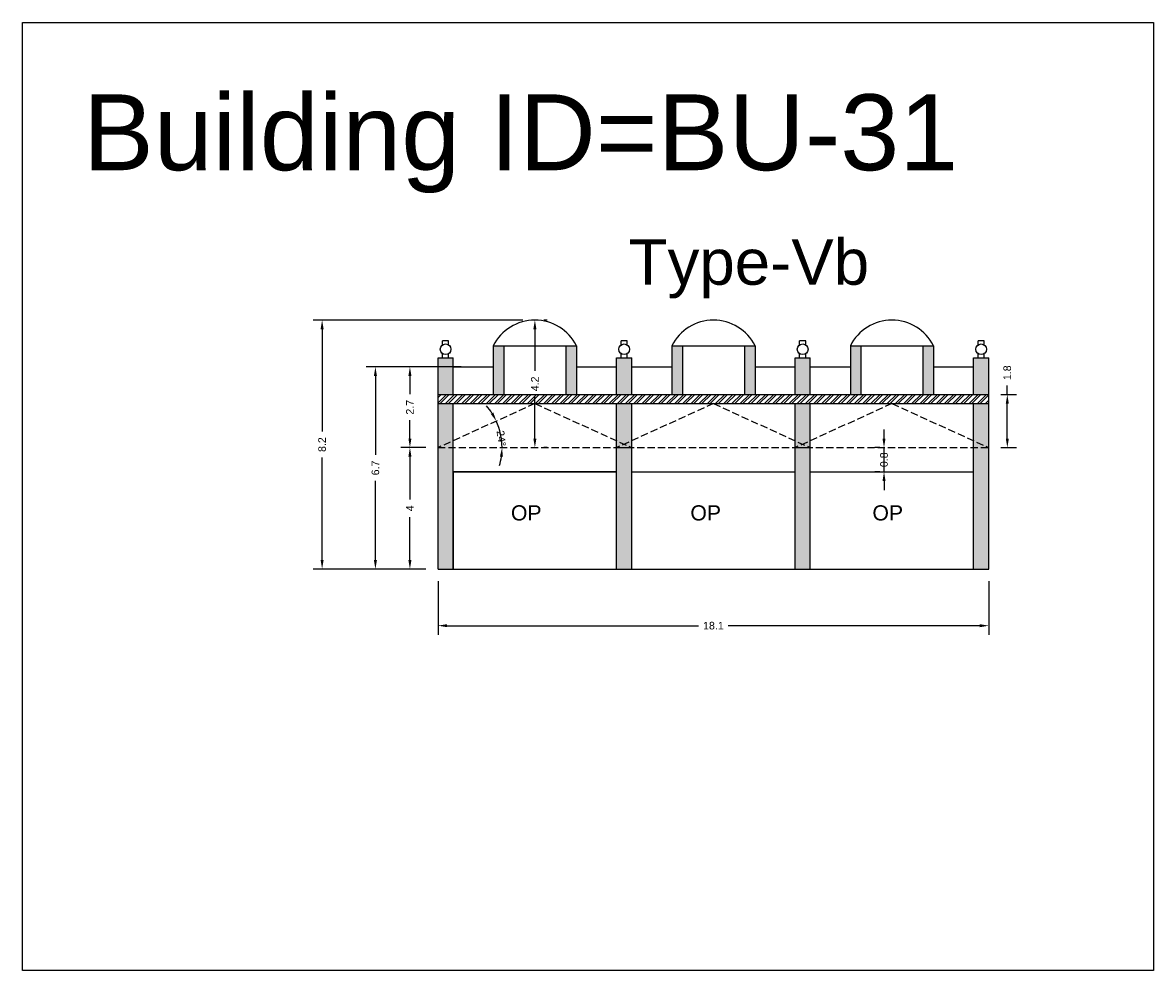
# Model space of a CAD drawing. Header units: metres. Extents: x 3416649 to 3417093, y -6712874 to -6712690.
# Tile 2 of 45: x 3416649 to 3416687, y -6712835 to -6712804. Entities that reach past the tile are written whole.
import ezdxf

# ---------------------------------------------------------------- set-up
doc = ezdxf.new("R2010")
doc.units = ezdxf.units.M
doc.linetypes.add('ACAD_ISO02W100', pattern=[15, 12, -3])
doc.layers.add('Dotted', color=7, linetype='ACAD_ISO02W100', plot=False)
doc.styles.get("Standard").update_dxf_attribs({"font": 'arial.ttf'})
doc.dimstyles.new('ISO-25', dxfattribs={"dimtxt": 0.25, "dimasz": 0.3, "dimexe": 0.3, "dimexo": 0.4, "dimgap": 0.2, "dimtad": 0, "dimdec": 1, "dimdsep": 46, "dimtxsty": 'Standard', "dimcen": 2.5, "dimadec": 0, "dimazin": 0, "dimtfac": 1, "dimtdec": 1, "dimtmove": 0, "dimatfit": 3, "dimfxl": 1, "dimarcsym": 0})

# ---------------------------------------------------------------- blocks, each defined once
blk = doc.blocks.new('*D262')
at = {"color": 0, "lineweight": -2, "transparency": 16777216}
for start, end in [(32.6011, 40.7582), (360, 24.444), (343.6858, 351.8429)]:
    blk.add_arc((3416663.068, -6712817.863), 2.109, start, end, dxfattribs=at)
at = {"color": 0, "transparency": 16777216}
for points in [[(3416664.889, -6712816.703), (3416664.801, -6712816.75), (3416664.988, -6712816.99)], [(3416665.106, -6712818.158), (3416665.206, -6712818.166), (3416665.177, -6712817.863)]]:
    blk.add_solid(points, dxfattribs=at)
at = {"layer": 'Defpoints', "color": 0, "transparency": 16777216}
for p in [(3416666.258, -6712816.413), (3416665.092, -6712817.271), (3416663.068, -6712817.863), (3416663.068, -6712817.863), (3416669.448, -6712817.863)]:
    blk.add_point(p, dxfattribs=at)
at = {"color": 0, "transparency": 16777216, "insert": (3416665.155, -6712817.56), "char_height": 0.25, "attachment_point": 5, "rotation": 278.2561}
blk.add_mtext('24°', dxfattribs=at)
blk = doc.blocks.new('*D263')
at = {"color": 0, "lineweight": -2, "transparency": 16777216}
for p, q in [((3416662.668, -6712817.863), (3416661.842, -6712817.863)), ((3416662.142, -6712818.163), (3416662.142, -6712819.576)), ((3416662.142, -6712821.563), (3416662.142, -6712820.149)), ((3416662.668, -6712821.863), (3416661.842, -6712821.863))]:
    blk.add_line(p, q, dxfattribs=at)
at = {"color": 0, "transparency": 16777216}
for points in [[(3416662.092, -6712818.163), (3416662.192, -6712818.163), (3416662.142, -6712817.863)], [(3416662.092, -6712821.563), (3416662.192, -6712821.563), (3416662.142, -6712821.863)]]:
    blk.add_solid(points, dxfattribs=at)
at = {"layer": 'Defpoints', "color": 0, "transparency": 16777216}
for p in [(3416662.142, -6712817.863), (3416663.068, -6712817.863), (3416663.068, -6712821.863)]:
    blk.add_point(p, dxfattribs=at)
at = {"color": 0, "transparency": 16777216, "insert": (3416662.142, -6712819.863), "char_height": 0.25, "attachment_point": 5, "rotation": 90}
blk.add_mtext('4', dxfattribs=at)
blk = doc.blocks.new('*D264')
at = {"color": 0, "lineweight": -2, "transparency": 16777216}
for p, q in [((3416663.469, -6712815.203), (3416661.842, -6712815.203)), ((3416662.142, -6712815.503), (3416662.142, -6712816.103)), ((3416662.142, -6712817.563), (3416662.142, -6712816.962)), ((3416662.668, -6712817.863), (3416661.842, -6712817.863))]:
    blk.add_line(p, q, dxfattribs=at)
at = {"color": 0, "transparency": 16777216}
for points in [[(3416662.092, -6712815.503), (3416662.192, -6712815.503), (3416662.142, -6712815.203)], [(3416662.092, -6712817.563), (3416662.192, -6712817.563), (3416662.142, -6712817.863)]]:
    blk.add_solid(points, dxfattribs=at)
at = {"layer": 'Defpoints', "color": 0, "transparency": 16777216}
for p in [(3416662.142, -6712815.203), (3416663.869, -6712815.203), (3416663.068, -6712817.863)]:
    blk.add_point(p, dxfattribs=at)
at = {"color": 0, "transparency": 16777216, "insert": (3416662.142, -6712816.533), "char_height": 0.25, "attachment_point": 5, "rotation": 90}
blk.add_mtext('2.7', dxfattribs=at)
blk = doc.blocks.new('*D265')
at = {"color": 0, "lineweight": -2, "transparency": 16777216}
for p, q in [((3416666.658, -6712813.663), (3416666.558, -6712813.663)), ((3416666.258, -6712813.963), (3416666.258, -6712815.331)), ((3416666.258, -6712817.563), (3416666.258, -6712816.194)), ((3416666.658, -6712817.863), (3416666.558, -6712817.863))]:
    blk.add_line(p, q, dxfattribs=at)
at = {"color": 0, "transparency": 16777216}
for points in [[(3416666.208, -6712813.963), (3416666.308, -6712813.963), (3416666.258, -6712813.663)], [(3416666.208, -6712817.563), (3416666.308, -6712817.563), (3416666.258, -6712817.863)]]:
    blk.add_solid(points, dxfattribs=at)
at = {"layer": 'Defpoints', "color": 0, "transparency": 16777216}
for p in [(3416666.258, -6712813.663), (3416666.258, -6712817.863), (3416666.258, -6712817.863)]:
    blk.add_point(p, dxfattribs=at)
at = {"color": 0, "transparency": 16777216, "insert": (3416666.258, -6712815.763), "char_height": 0.25, "attachment_point": 5, "rotation": 90}
blk.add_mtext('4.2', dxfattribs=at)
blk = doc.blocks.new('*D266')
at = {"color": 0, "lineweight": -2, "transparency": 16777216}
for p, q in [((3416663.828, -6712815.203), (3416660.706, -6712815.203)), ((3416661.006, -6712815.503), (3416661.006, -6712818.104)), ((3416661.006, -6712821.563), (3416661.006, -6712818.961)), ((3416662.668, -6712821.863), (3416660.706, -6712821.863))]:
    blk.add_line(p, q, dxfattribs=at)
at = {"color": 0, "transparency": 16777216}
for points in [[(3416660.956, -6712815.503), (3416661.056, -6712815.503), (3416661.006, -6712815.203)], [(3416660.956, -6712821.563), (3416661.056, -6712821.563), (3416661.006, -6712821.863)]]:
    blk.add_solid(points, dxfattribs=at)
at = {"layer": 'Defpoints', "color": 0, "transparency": 16777216}
for p in [(3416661.006, -6712815.203), (3416664.228, -6712815.203), (3416663.068, -6712821.863)]:
    blk.add_point(p, dxfattribs=at)
at = {"color": 0, "transparency": 16777216, "insert": (3416661.006, -6712818.533), "char_height": 0.25, "attachment_point": 5, "rotation": 90}
blk.add_mtext('6.7', dxfattribs=at)
blk = doc.blocks.new('*D267')
at = {"color": 0, "lineweight": -2, "transparency": 16777216}
for p, q in [((3416665.858, -6712813.663), (3416658.95, -6712813.663)), ((3416659.25, -6712813.963), (3416659.25, -6712817.336)), ((3416659.25, -6712821.563), (3416659.25, -6712818.189)), ((3416662.668, -6712821.863), (3416658.95, -6712821.863))]:
    blk.add_line(p, q, dxfattribs=at)
at = {"color": 0, "transparency": 16777216}
for points in [[(3416659.2, -6712813.963), (3416659.3, -6712813.963), (3416659.25, -6712813.663)], [(3416659.2, -6712821.563), (3416659.3, -6712821.563), (3416659.25, -6712821.863)]]:
    blk.add_solid(points, dxfattribs=at)
at = {"layer": 'Defpoints', "color": 0, "transparency": 16777216}
for p in [(3416659.25, -6712813.663), (3416666.258, -6712813.663), (3416663.068, -6712821.863)]:
    blk.add_point(p, dxfattribs=at)
at = {"color": 0, "transparency": 16777216, "insert": (3416659.25, -6712817.763), "char_height": 0.25, "attachment_point": 5, "rotation": 90}
blk.add_mtext('8.2', dxfattribs=at)
blk = doc.blocks.new('*D268')
at = {"color": 0, "lineweight": -2, "transparency": 16777216}
for p, q in [((3416663.068, -6712822.263), (3416663.068, -6712824.027)), ((3416681.208, -6712822.263), (3416681.208, -6712824.027)), ((3416663.368, -6712823.727), (3416671.649, -6712823.727)), ((3416680.908, -6712823.727), (3416672.627, -6712823.727))]:
    blk.add_line(p, q, dxfattribs=at)
at = {"color": 0, "transparency": 16777216}
for points in [[(3416663.368, -6712823.677), (3416663.368, -6712823.777), (3416663.068, -6712823.727)], [(3416680.908, -6712823.677), (3416680.908, -6712823.777), (3416681.208, -6712823.727)]]:
    blk.add_solid(points, dxfattribs=at)
at = {"layer": 'Defpoints', "color": 0, "transparency": 16777216}
for p in [(3416663.068, -6712821.863), (3416681.208, -6712821.863), (3416681.208, -6712823.727)]:
    blk.add_point(p, dxfattribs=at)
at = {"color": 0, "transparency": 16777216, "insert": (3416672.138, -6712823.727), "char_height": 0.25, "attachment_point": 5}
blk.add_mtext('18.1', dxfattribs=at)
blk = doc.blocks.new('*D269')
at = {"color": 0, "lineweight": -2, "transparency": 16777216}
for p, q in [((3416681.818, -6712816.113), (3416681.818, -6712815.813)), ((3416681.608, -6712816.113), (3416682.118, -6712816.113)), ((3416681.818, -6712817.563), (3416681.818, -6712816.413)), ((3416681.608, -6712817.863), (3416682.118, -6712817.863))]:
    blk.add_line(p, q, dxfattribs=at)
at = {"color": 0, "transparency": 16777216}
for points in [[(3416681.768, -6712816.413), (3416681.868, -6712816.413), (3416681.818, -6712816.113)], [(3416681.768, -6712817.563), (3416681.868, -6712817.563), (3416681.818, -6712817.863)]]:
    blk.add_solid(points, dxfattribs=at)
at = {"layer": 'Defpoints', "color": 0, "transparency": 16777216}
for p in [(3416681.208, -6712816.113), (3416681.818, -6712816.113), (3416681.208, -6712817.863)]:
    blk.add_point(p, dxfattribs=at)
at = {"color": 0, "transparency": 16777216, "insert": (3416681.818, -6712815.397), "char_height": 0.25, "attachment_point": 5, "rotation": 90}
blk.add_mtext('1.8', dxfattribs=at)
blk = doc.blocks.new('*D270')
at = {"color": 0, "lineweight": -2, "transparency": 16777216}
for p, q in [((3416677.757, -6712817.563), (3416677.757, -6712817.263)), ((3416677.618, -6712817.863), (3416677.457, -6712817.863)), ((3416677.757, -6712818.663), (3416677.757, -6712817.863)), ((3416677.618, -6712818.663), (3416677.457, -6712818.663)), ((3416677.757, -6712818.963), (3416677.757, -6712819.263))]:
    blk.add_line(p, q, dxfattribs=at)
at = {"color": 0, "transparency": 16777216}
for points in [[(3416677.707, -6712817.563), (3416677.807, -6712817.563), (3416677.757, -6712817.863)], [(3416677.707, -6712818.963), (3416677.807, -6712818.963), (3416677.757, -6712818.663)]]:
    blk.add_solid(points, dxfattribs=at)
at = {"layer": 'Defpoints', "color": 0, "transparency": 16777216}
for p in [(3416677.757, -6712817.863), (3416678.018, -6712817.863), (3416678.018, -6712818.663)]:
    blk.add_point(p, dxfattribs=at)
at = {"color": 0, "transparency": 16777216, "insert": (3416677.757, -6712818.263), "char_height": 0.25, "attachment_point": 5, "rotation": 90}
blk.add_mtext('0.8', dxfattribs=at)

msp = doc.modelspace()

# ---------------------------------------------------------------- hatches: boundary and pattern name
h = msp.add_hatch(color=256)
h.dxf.hatch_style = 1
h.paths.add_polyline_path([(3416663.568, -6712814.903), (3416663.068, -6712814.903), (3416663.068, -6712816.113), (3416663.568, -6712816.113)])
h.paths.add_polyline_path([(3416663.568, -6712816.413), (3416663.068, -6712816.413), (3416663.068, -6712817.863), (3416663.568, -6712817.635)])
h.paths.add_polyline_path([(3416663.568, -6712817.635), (3416663.068, -6712817.863), (3416663.568, -6712817.863)], flags=17)
h.paths.add_polyline_path([(3416663.568, -6712817.863), (3416663.068, -6712817.863), (3416663.068, -6712821.863), (3416663.568, -6712821.863)])
h.paths.add_polyline_path([(3416665.238, -6712814.513), (3416664.888, -6712814.513), (3416664.888, -6712816.113), (3416665.238, -6712816.113)])
h.paths.add_polyline_path([(3416667.628, -6712814.513), (3416667.278, -6712814.513), (3416667.278, -6712816.113), (3416667.628, -6712816.113)])
h.paths.add_polyline_path([(3416669.448, -6712814.903), (3416668.948, -6712814.903), (3416668.948, -6712816.113), (3416669.448, -6712816.113)])
h.paths.add_polyline_path([(3416669.448, -6712816.413), (3416668.948, -6712816.413), (3416668.948, -6712817.635), (3416669.198, -6712817.749), (3416669.448, -6712817.635)])
h.paths.add_polyline_path([(3416669.448, -6712817.863), (3416668.948, -6712817.863), (3416668.948, -6712821.863), (3416669.448, -6712821.863)])
h.paths.add_polyline_path([(3416669.198, -6712817.749), (3416668.948, -6712817.863), (3416669.448, -6712817.863)])
h.paths.add_polyline_path([(3416668.948, -6712817.635), (3416668.948, -6712817.863), (3416669.198, -6712817.749)])
h.paths.add_polyline_path([(3416669.448, -6712817.635), (3416669.198, -6712817.749), (3416669.448, -6712817.863)])
h.paths.add_polyline_path([(3416675.328, -6712814.903), (3416674.828, -6712814.903), (3416674.828, -6712816.113), (3416675.328, -6712816.113)])
h.paths.add_polyline_path([(3416675.328, -6712816.413), (3416674.828, -6712816.413), (3416674.828, -6712817.635), (3416675.078, -6712817.749), (3416675.328, -6712817.635)])
h.paths.add_polyline_path([(3416675.078, -6712817.749), (3416674.828, -6712817.863), (3416675.328, -6712817.863)])
h.paths.add_polyline_path([(3416675.328, -6712817.635), (3416675.078, -6712817.749), (3416675.328, -6712817.863)])
h.paths.add_polyline_path([(3416675.078, -6712817.749), (3416674.828, -6712817.635), (3416674.828, -6712817.863)])
h.paths.add_polyline_path([(3416675.328, -6712817.863), (3416674.828, -6712817.863), (3416674.828, -6712821.863), (3416675.328, -6712821.863)])
h.paths.add_polyline_path([(3416671.118, -6712814.513), (3416670.768, -6712814.513), (3416670.768, -6712816.113), (3416671.118, -6712816.113)])
h.paths.add_polyline_path([(3416673.508, -6712814.513), (3416673.158, -6712814.513), (3416673.158, -6712816.113), (3416673.508, -6712816.113)])
h.paths.add_polyline_path([(3416676.998, -6712814.513), (3416676.648, -6712814.513), (3416676.648, -6712816.113), (3416676.998, -6712816.113)])
h.paths.add_polyline_path([(3416679.388, -6712814.513), (3416679.038, -6712814.513), (3416679.038, -6712816.113), (3416679.388, -6712816.113)])
h.paths.add_polyline_path([(3416681.208, -6712814.903), (3416680.708, -6712814.903), (3416680.708, -6712816.113), (3416681.208, -6712816.113)])
h.paths.add_polyline_path([(3416681.208, -6712816.413), (3416680.708, -6712816.413), (3416680.708, -6712817.635), (3416681.208, -6712817.863)])
h.paths.add_polyline_path([(3416680.708, -6712817.635), (3416680.708, -6712817.863), (3416681.208, -6712817.863)], flags=17)
h.paths.add_polyline_path([(3416681.208, -6712817.863), (3416680.708, -6712817.863), (3416680.708, -6712821.863), (3416681.208, -6712821.863)])
h = msp.add_hatch()
h.set_pattern_fill('ANSI32', color=256, scale=0.02)
h.set_pattern_definition([(45, (-10.26955, -3.56374), (-0.134703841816, 0.134703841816), []), (45, (-10.17975, -3.56374), (-0.134703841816, 0.134703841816), [])])
h.paths.add_polyline_path([(3416675.328, -6712816.413), (3416681.208, -6712816.413), (3416681.208, -6712816.113), (3416674.828, -6712816.113), (3416668.948, -6712816.113), (3416663.068, -6712816.113), (3416663.068, -6712816.413), (3416669.448, -6712816.413)])

# ---------------------------------------------------------------- linework, layer by layer
for points in [[(3416649.386, -6712803.867), (3416686.629, -6712803.867), (3416686.629, -6712835.078), (3416649.386, -6712835.078)], [(3416668.948, -6712818.663), (3416663.568, -6712818.663), (3416663.568, -6712821.863), (3416668.948, -6712821.863)]]:
    msp.add_lwpolyline(points, close=True)
for points in [[(3416663.218, -6712814.48), (3416663.218, -6712814.347)], [(3416663.418, -6712814.347), (3416663.218, -6712814.347)], [(3416663.418, -6712814.48), (3416663.418, -6712814.347)], [(3416664.888, -6712814.513), (3416667.628, -6712814.513)], [(3416664.888, -6712814.513), (3416664.888, -6712816.113)], [(3416665.238, -6712814.513), (3416665.238, -6712816.113)], [(3416667.278, -6712814.513), (3416667.278, -6712816.113)], [(3416667.628, -6712814.513), (3416667.628, -6712816.113)], [(3416669.098, -6712814.48), (3416669.098, -6712814.347)], [(3416669.298, -6712814.347), (3416669.098, -6712814.347)], [(3416669.298, -6712814.48), (3416669.298, -6712814.347)], [(3416670.768, -6712814.513), (3416673.508, -6712814.513)], [(3416670.768, -6712814.513), (3416670.768, -6712816.113)], [(3416671.118, -6712814.513), (3416671.118, -6712816.113)], [(3416673.158, -6712814.513), (3416673.158, -6712816.113)], [(3416673.508, -6712814.513), (3416673.508, -6712816.113)], [(3416674.978, -6712814.48), (3416674.978, -6712814.347)], [(3416675.178, -6712814.347), (3416674.978, -6712814.347)], [(3416675.178, -6712814.48), (3416675.178, -6712814.347)], [(3416676.648, -6712814.513), (3416679.388, -6712814.513)], [(3416676.648, -6712814.513), (3416676.648, -6712816.113)], [(3416676.998, -6712814.513), (3416676.998, -6712816.113)], [(3416679.038, -6712814.513), (3416679.038, -6712816.113)], [(3416679.388, -6712814.513), (3416679.388, -6712816.113)], [(3416680.858, -6712814.48), (3416680.858, -6712814.347)], [(3416681.058, -6712814.347), (3416680.858, -6712814.347)], [(3416681.058, -6712814.48), (3416681.058, -6712814.347)], [(3416663.218, -6712814.903), (3416663.218, -6712814.769)], [(3416663.418, -6712814.903), (3416663.418, -6712814.769)], [(3416669.098, -6712814.903), (3416669.098, -6712814.769)], [(3416669.298, -6712814.903), (3416669.298, -6712814.769)], [(3416674.978, -6712814.903), (3416674.978, -6712814.769)], [(3416675.178, -6712814.903), (3416675.178, -6712814.769)], [(3416680.858, -6712814.903), (3416680.858, -6712814.769)], [(3416681.058, -6712814.903), (3416681.058, -6712814.769)], [(3416663.068, -6712821.863), (3416663.068, -6712814.903)], [(3416663.068, -6712814.903), (3416663.568, -6712814.903)], [(3416663.068, -6712814.903), (3416663.568, -6712814.903)], [(3416663.068, -6712814.903), (3416663.568, -6712814.903)], [(3416663.068, -6712814.903), (3416663.568, -6712814.903)], [(3416663.568, -6712816.113), (3416663.568, -6712814.903)], [(3416663.568, -6712815.203), (3416664.888, -6712815.203)], [(3416667.628, -6712815.203), (3416668.948, -6712815.203)], [(3416668.948, -6712816.113), (3416668.948, -6712814.903)], [(3416668.948, -6712814.903), (3416669.448, -6712814.903)], [(3416668.948, -6712814.903), (3416669.448, -6712814.903)], [(3416668.948, -6712814.903), (3416669.448, -6712814.903)], [(3416668.948, -6712814.903), (3416669.448, -6712814.903)], [(3416669.448, -6712816.113), (3416669.448, -6712814.903)], [(3416669.448, -6712815.203), (3416670.768, -6712815.203)], [(3416673.508, -6712815.203), (3416674.828, -6712815.203)], [(3416674.828, -6712816.113), (3416674.828, -6712814.903)], [(3416674.828, -6712814.903), (3416675.328, -6712814.903)], [(3416674.828, -6712814.903), (3416675.328, -6712814.903)], [(3416674.828, -6712814.903), (3416675.328, -6712814.903)], [(3416674.828, -6712814.903), (3416675.328, -6712814.903)], [(3416675.328, -6712816.113), (3416675.328, -6712814.903)], [(3416675.328, -6712815.203), (3416676.648, -6712815.203)], [(3416679.388, -6712815.203), (3416680.708, -6712815.203)], [(3416680.708, -6712816.113), (3416680.708, -6712814.903)], [(3416680.708, -6712814.903), (3416681.208, -6712814.903)], [(3416680.708, -6712814.903), (3416681.208, -6712814.903)], [(3416680.708, -6712814.903), (3416681.208, -6712814.903)], [(3416680.708, -6712814.903), (3416681.208, -6712814.903)], [(3416681.208, -6712821.863), (3416681.208, -6712814.903)], [(3416663.068, -6712816.113), (3416669.448, -6712816.113)], [(3416668.948, -6712816.113), (3416675.328, -6712816.113)], [(3416674.828, -6712816.113), (3416681.208, -6712816.113)], [(3416663.068, -6712816.413), (3416669.448, -6712816.413)], [(3416663.568, -6712821.863), (3416663.568, -6712816.413)], [(3416668.948, -6712821.863), (3416668.948, -6712816.413)], [(3416668.948, -6712816.413), (3416675.328, -6712816.413)], [(3416669.448, -6712821.863), (3416669.448, -6712816.413)], [(3416674.828, -6712821.863), (3416674.828, -6712816.413)], [(3416674.828, -6712816.413), (3416681.208, -6712816.413)], [(3416675.328, -6712821.863), (3416675.328, -6712816.413)], [(3416680.708, -6712821.863), (3416680.708, -6712816.413)], [(3416663.568, -6712818.663), (3416668.948, -6712818.663)], [(3416669.448, -6712818.663), (3416674.828, -6712818.663)], [(3416675.328, -6712818.663), (3416680.708, -6712818.663)], [(3416663.068, -6712821.863), (3416669.448, -6712821.863)], [(3416668.948, -6712821.863), (3416675.328, -6712821.863)], [(3416674.828, -6712821.863), (3416681.208, -6712821.863)]]:
    msp.add_lwpolyline(points)
for centre in [(3416663.318, -6712814.625), (3416669.198, -6712814.625), (3416675.078, -6712814.625), (3416680.958, -6712814.625)]:
    msp.add_circle(centre, 0.176)
for centre in [(3416666.258, -6712815.192), (3416672.138, -6712815.192), (3416678.018, -6712815.192)]:
    msp.add_arc(centre, 1.529, 26.3659, 153.6341)
at = {"layer": 'Dotted', "ltscale": 0.02}
for points in [[(3416666.258, -6712816.413), (3416663.068, -6712817.863)], [(3416666.258, -6712816.413), (3416669.448, -6712817.863)], [(3416672.138, -6712816.413), (3416668.948, -6712817.863)], [(3416672.138, -6712816.413), (3416675.328, -6712817.863)], [(3416678.018, -6712816.413), (3416674.828, -6712817.863)], [(3416678.018, -6712816.413), (3416681.208, -6712817.863)], [(3416663.068, -6712817.863), (3416669.448, -6712817.863)], [(3416668.948, -6712817.863), (3416675.328, -6712817.863)], [(3416674.828, -6712817.863), (3416681.208, -6712817.863)]]:
    msp.add_lwpolyline(points, dxfattribs=at)

# ---------------------------------------------------------------- texts
at = {"attachment_point": 1}
for s, width, heights, insert, char_height in [('Building ID=BU-31', 67.86454, [0.517], (3416651.375, -6712806.228), 2.5), ('Type-Vb', 9.99112, [0.517], (3416669.348, -6712810.999), 1.5), ('OP', 1.17554, [0], (3416665.469, -6712819.762), 0.5), ('OP', 1.17554, [0], (3416671.379, -6712819.762), 0.5), ('OP', 1.17554, [0], (3416677.375, -6712819.762), 0.5)]:
    msp.add_mtext_dynamic_manual_height_columns(s, width=width, gutter_width=12.5, heights=heights, dxfattribs=dict(at, insert=insert, char_height=char_height))

# ---------------------------------------------------------------- dimensions: what is measured, and where the dimension line sits
for base, p1, p2, picture, middle in [((3416659.25, -6712813.663), (3416663.068, -6712821.863), (3416666.258, -6712813.663), '*D267', (3416659.25, -6712817.763)), ((3416666.258, -6712817.863), (3416666.258, -6712813.663), (3416666.258, -6712817.863), '*D265', (3416666.258, -6712815.763)), ((3416661.006, -6712815.203), (3416663.068, -6712821.863), (3416664.228, -6712815.203), '*D266', (3416661.006, -6712818.533)), ((3416662.142, -6712815.203), (3416663.068, -6712817.863), (3416663.869, -6712815.203), '*D264', (3416662.142, -6712816.533)), ((3416681.818004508, -6712816.112703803), (3416681.208197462, -6712817.862703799), (3416681.208197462, -6712816.112703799), '*D269', (3416681.818004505, -6712815.396639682)), ((3416662.142, -6712817.863), (3416663.068, -6712821.863), (3416663.068, -6712817.863), '*D263', (3416662.142, -6712819.863))]:
    dim = msp.add_linear_dim(base=base, p1=p1, p2=p2, angle=90, dimstyle='ISO-25')
    dim.commit()
    dim.dimension.update_dxf_attribs({"geometry": picture, "text_midpoint": middle})
dim = msp.add_angular_dim_2l(base=(3416665.092, -6712817.271), line1=((3416663.068, -6712817.863), (3416669.448, -6712817.863)), line2=((3416666.258, -6712816.413), (3416663.068, -6712817.863)), dimstyle='ISO-25')
dim.commit()
dim.dimension.update_dxf_attribs({"geometry": '*D262', "text_midpoint": (3416665.155, -6712817.56), "dimtype": 162})
dim = msp.add_linear_dim(base=(3416677.757, -6712817.863), p1=(3416678.018, -6712818.663), p2=(3416678.018, -6712817.863), angle=90, dimstyle='ISO-25')
dim.commit()
dim.dimension.update_dxf_attribs({"geometry": '*D270', "text_midpoint": (3416677.757, -6712818.263), "dimtype": 160})
dim = msp.add_linear_dim(base=(3416681.208, -6712823.727), p1=(3416663.068, -6712821.863), p2=(3416681.208, -6712821.863), dimstyle='ISO-25')
dim.commit()
dim.dimension.update_dxf_attribs({"geometry": '*D268', "text_midpoint": (3416672.138, -6712823.727)})

doc.saveas('drawing.dxf')
